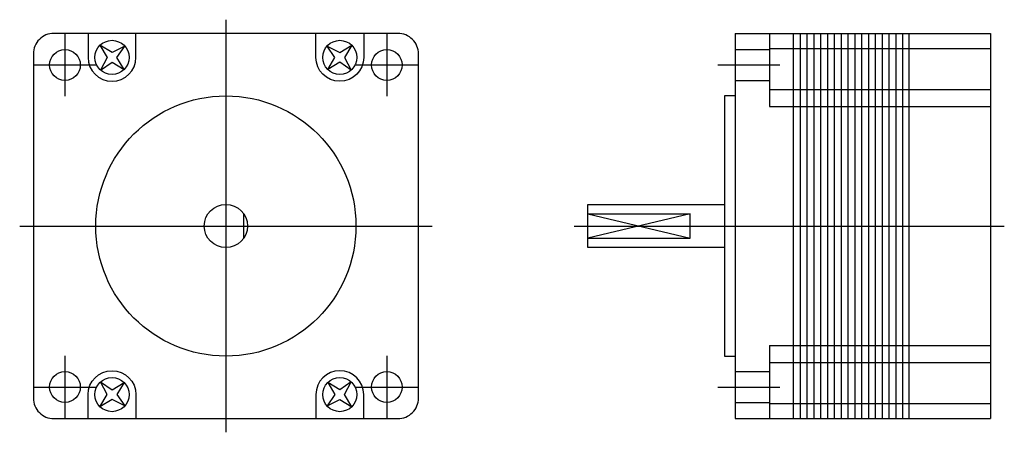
# Model space of a CAD drawing. Extents: x -30 to 114, y -30 to 30.
import ezdxf

# ---------------------------------------------------------------- set-up
doc = ezdxf.new("R2010")
doc.units = 0
doc.header["$LTSCALE"] = 2
doc.linetypes.add('CENTER', pattern=[0])
doc.layers.get('0').update_dxf_attribs({"linetype": 'CONTINUOUS'})
doc.layers.add('CENTER', color=1, linetype='CENTER')

msp = doc.modelspace()

# ---------------------------------------------------------------- linework, layer by layer
at = {"color": 0}
for p, q in [((74.6, 28.2), (74.6, -28.2)), ((74.6, 28.2), (112, 28.2)), ((79.6, 28.2), (79.6, 17.5)), ((83.1, 28.2), (83.1, -28.2)), ((84.1, 28.2), (84.1, -28.2)), ((85.1, 28.2), (85.1, -28.2)), ((86.1, 28.2), (86.1, -28.2)), ((87.1, 28.2), (87.1, -28.2)), ((88.1, 28.2), (88.1, -28.2)), ((89.1, 28.2), (89.1, -28.2)), ((90.1, 28.2), (90.1, -28.2)), ((91.1, 28.2), (91.1, -28.2)), ((92.1, 28.2), (92.1, -28.2)), ((93.1, 28.2), (93.1, -28.2)), ((94.1, 28.2), (94.1, -28.2)), ((95.1, 28.2), (95.1, -28.2)), ((96.1, 28.2), (96.1, -28.2)), ((97.1, 28.2), (97.1, -28.2)), ((98.1, 28.2), (98.1, -28.2)), ((99.1, 28.2), (99.1, -28.2)), ((100, 28.2), (100, -28.2)), ((112, 28.2), (112, -28.2)), ((79.6, 26), (112, 26)), ((74.6, 25.82), (79.6, 25.82)), ((74.6, 21.32), (79.6, 21.32)), ((79.6, 20), (112, 20)), ((79.6, 17.5), (112, 17.5)), ((2.62, -1.79), (2.62, 1.79)), ((53, 1.79), (68, 1.79)), ((53, 1.79), (68, -1.79)), ((68, 1.79), (53, -1.79)), ((68, -1.79), (68, 1.79)), ((53, -1.79), (68, -1.79)), ((79.6, -17.5), (112, -17.5)), ((79.6, -17.5), (79.6, -28.2)), ((79.6, -20), (112, -20)), ((74.6, -21.32), (79.6, -21.32)), ((74.6, -25.82), (79.6, -25.82)), ((79.6, -26), (112, -26)), ((74.6, -28.2), (112, -28.2))]:
    msp.add_line(p, q, dxfattribs=at)
msp.add_lwpolyline([(-28.2, 25.2), (-28.2, -25.2, 0.414214), (-25.2, -28.2), (25.2, -28.2, 0.414214), (28.2, -25.2), (28.2, 25.2, 0.414214), (25.2, 28.2), (-25.2, 28.2, 0.414214)], format="xyb", close=True, dxfattribs=at)
for points in [[(-20.18, 28.2), (-20.18, 24.68, 1), (-13.18, 24.68), (-13.18, 28.2)], [(20.18, 28.2), (20.18, 24.68, -1), (13.18, 24.68), (13.18, 28.2)], [(-20.18, -28.2), (-20.18, -24.68, -1), (-13.18, -24.68), (-13.18, -28.2)], [(20.18, -28.2), (20.18, -24.68, 1), (13.18, -24.68), (13.18, -28.2)]]:
    msp.add_lwpolyline(points, format="xyb", dxfattribs=at)
for points in [[(-14.82, 26.35), (-16.67, 25.38), (-18.45, 26.45), (-17.38, 24.67), (-18.35, 22.82), (-16.67, 23.97), (-14.91, 22.91), (-15.97, 24.67), (-14.82, 26.35)], [(14.82, 26.35), (16.67, 25.38), (18.45, 26.45), (17.38, 24.67), (18.35, 22.82), (16.67, 23.97), (14.91, 22.91), (15.97, 24.67), (14.82, 26.35)], [(74.6, 19.05), (73, 19.05), (73, -19.05), (74.6, -19.05)], [(73, -3.17), (53, -3.17), (53, 3.17), (73, 3.17)], [(-14.82, -26.35), (-16.67, -25.38), (-18.45, -26.45), (-17.38, -24.67), (-18.35, -22.82), (-16.67, -23.97), (-14.91, -22.91), (-15.97, -24.67), (-14.82, -26.35)], [(14.82, -26.35), (16.67, -25.38), (18.45, -26.45), (17.38, -24.67), (18.35, -22.82), (16.67, -23.97), (14.91, -22.91), (15.97, -24.67), (14.82, -26.35)]]:
    msp.add_lwpolyline(points, dxfattribs=at)
for centre, radius in [((-16.68, 24.68), 2.5), ((16.68, 24.68), 2.5), ((-23.57, 23.57), 2.25), ((23.57, 23.57), 2.25), ((0, 0), 19.05), ((0, 0), 3.17), ((-23.57, -23.57), 2.25), ((23.57, -23.57), 2.25), ((-16.68, -24.68), 2.5), ((16.68, -24.68), 2.5)]:
    msp.add_circle(centre, radius, dxfattribs=at)
at = {"layer": 'CENTER', "color": 0}
for p, q in [((0, 30.2), (0, -30.2)), ((-23.57, 28.11), (-23.57, 19.03)), ((23.57, 28.11), (23.57, 19.03)), ((-28.11, 23.57), (-19.03, 23.57)), ((19.03, 23.57), (28.11, 23.57)), ((72.03, 23.57), (81.11, 23.57)), ((-30.2, 0), (30.2, 0)), ((51, 0), (114, 0)), ((-23.57, -19.03), (-23.57, -28.11)), ((23.57, -19.03), (23.57, -28.11)), ((-28.11, -23.57), (-19.03, -23.57)), ((19.03, -23.57), (28.11, -23.57)), ((72.03, -23.57), (81.11, -23.57))]:
    msp.add_line(p, q, dxfattribs=at)

doc.saveas('drawing.dxf')
